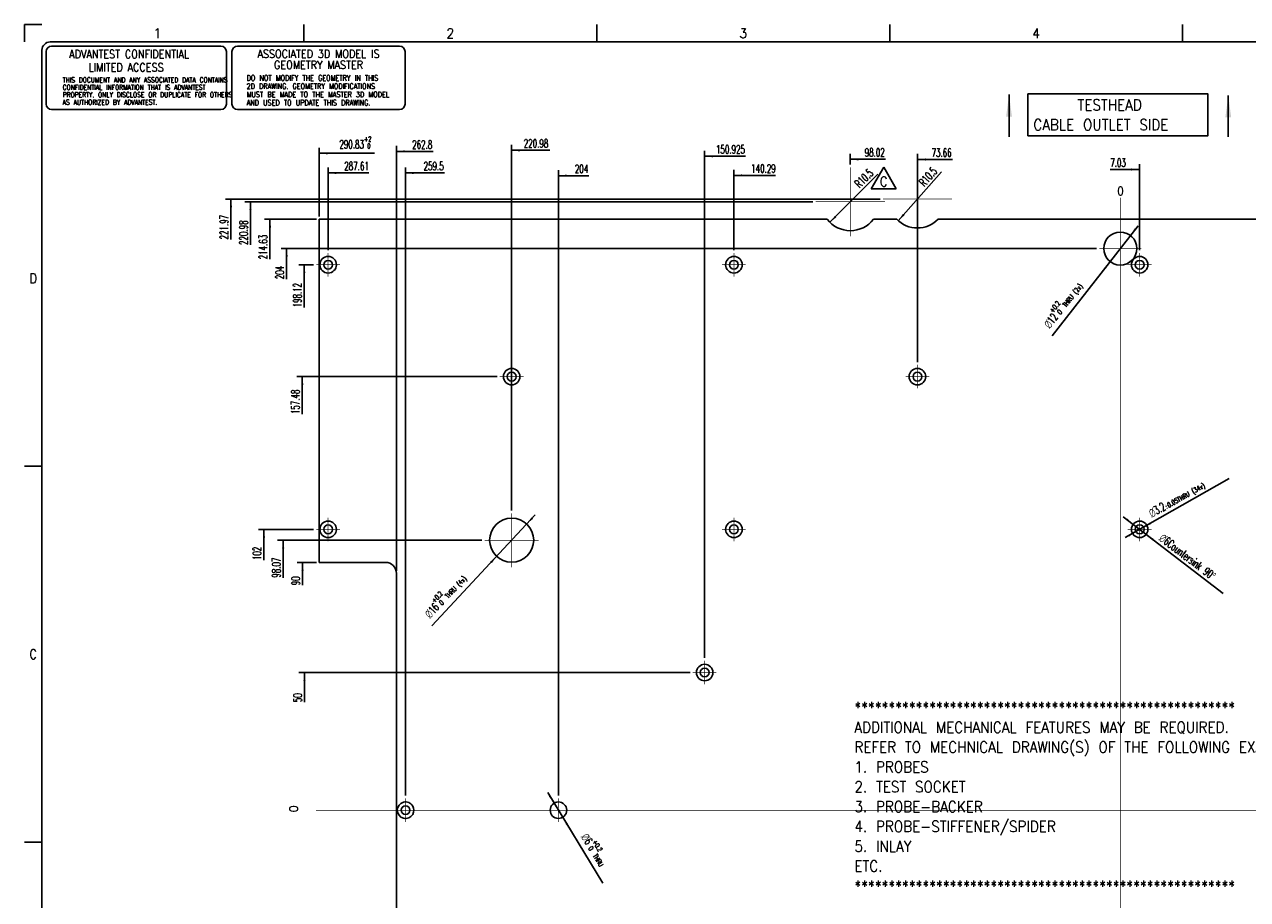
# Model space of a CAD drawing. Header units: inches. Extents: x 0 to 841, y 0 to 594.
# Tile 2 of 4: x 0 to 444, y 276 to 594. Entities that reach past the tile are written whole.
import ezdxf

# ---------------------------------------------------------------- set-up
doc = ezdxf.new("R2010")
doc.units = ezdxf.units.IN
doc.linetypes.add('DOT_CENTER', pattern=[14, 12, -1, 0, -1])
doc.layers.add('1', color=7, linetype='Continuous')
doc.styles.add('CONVERTER_11', font='txt.shx', dxfattribs={"width": 0.9})
doc.styles.add('CONVERTER_12', font='txt.shx', dxfattribs={"width": 0.63})
doc.styles.add('CONVERTER_13', font='txt.shx', dxfattribs={"width": 0.81})
doc.styles.add('CONVERTER_14', font='txt.shx', dxfattribs={"width": 0.72})
doc.styles.add('CONVERTER_17', font='complex.shx', dxfattribs={"width": 0.855})
doc.dimstyles.get("Standard").update_dxf_attribs({"dimtxt": 0.18, "dimasz": 0.18, "dimexe": 0.18, "dimexo": 0.0625, "dimgap": 0.09, "dimtad": 0, "dimtih": 1, "dimtoh": 1, "dimdec": 4, "dimzin": 0, "dimdsep": 46, "dimtxsty": 'Standard', "dimcen": 0.09, "dimadec": 0, "dimazin": 0, "dimtfac": 1, "dimtdec": 4, "dimtofl": 0, "dimtmove": 0, "dimatfit": 3, "dimfxl": 1, "dimtolj": 1, "dimtzin": 0, "dimarcsym": 0})

# ---------------------------------------------------------------- blocks, each defined once
blk = doc.blocks.new('REV_TRIANGLE__3', base_point=(311.97, 536.95))
at = {"layer": '1', "color": 3, "linetype": 'Continuous'}
for p, q in [((311.97, 542.2), (307.42, 534.32)), ((316.52, 534.32), (311.97, 542.2)), ((307.42, 534.32), (316.52, 534.32))]:
    blk.add_line(p, q, dxfattribs=at)
at = {"layer": '1', "color": 3, "insert": (311.97, 536.95), "char_height": 3.5, "attachment_point": 5, "line_spacing_factor": 0.90036, "style": 'CONVERTER_11'}
blk.add_mtext('C', dxfattribs=at)
blk = doc.blocks.new('N2605-96570_pcb__4', base_point=(107.04, 93.97))
at = {"color": 7, "linetype": 'Continuous'}
for p, q in [((107.04, 398.6), (107.04, 523.23)), ((107.04, 523.23), (291.49, 523.23)), ((308.21, 523.23), (316.71, 523.23)), ((331.72, 523.23), (464.03, 523.23)), ((131.07, 398.6), (107.04, 398.6)), ((135.07, 222.6), (135.07, 394.6))]:
    blk.add_line(p, q, dxfattribs=at)
for centre, radius in [((397.87, 512.6), 6), ((110.26, 506.72), 3), ((110.26, 506.72), 1.6), ((257.58, 506.72), 3), ((257.58, 506.72), 1.6), ((404.9, 506.72), 3), ((404.9, 506.72), 1.6), ((176.89, 466.08), 3), ((176.89, 466.08), 1.6), ((324.21, 466.08), 3), ((324.21, 466.08), 1.6), ((110.26, 410.6), 3), ((176.89, 406.67), 8), ((257.58, 410.6), 3), ((404.9, 410.6), 3), ((110.26, 410.6), 1.6), ((257.58, 410.6), 1.6), ((404.9, 410.6), 1.6), ((246.95, 358.6), 3), ((246.95, 358.6), 1.6), ((193.87, 308.6), 3), ((138.37, 308.6), 1.6)]:
    blk.add_circle(centre, radius, dxfattribs=at)
for centre, radius, start, end in [((299.85, 529.58), 10.5, 217.2117, 322.7883), ((324.21, 530.57), 10.5, 224.359, 315.641), ((131.07, 394.6), 4, 0, 90), ((138.37, 308.6), 3, 30.1173, 329.8827), ((138.37, 308.6), 3, 329.8827, 30.1173)]:
    blk.add_arc(centre, radius, start, end, dxfattribs=at)
at = {"layer": '1', "color": 1, "linetype": 'DOT_CENTER', "const_width": 0.25}
for points in [[(299.85, 542.13), (299.85, 517.03)], [(324.21, 543.12), (324.21, 518.02)], [(312.4, 529.58), (287.3, 529.58)], [(336.76, 530.57), (311.66, 530.57)], [(397.87, 82.51), (397.87, 531.12)], [(397.87, 520.2), (397.87, 505)], [(110.26, 511.02), (110.26, 502.42)], [(257.58, 511.02), (257.58, 502.42)], [(405.47, 512.6), (390.27, 512.6)], [(404.9, 511.02), (404.9, 502.42)], [(114.56, 506.72), (105.96, 506.72)], [(261.88, 506.72), (253.28, 506.72)], [(409.2, 506.72), (400.6, 506.72)], [(176.89, 470.38), (176.89, 461.78)], [(324.21, 470.38), (324.21, 461.78)], [(181.19, 466.08), (172.59, 466.08)], [(328.51, 466.08), (319.91, 466.08)], [(110.26, 414.9), (110.26, 406.3)], [(176.89, 416.47), (176.89, 396.87)], [(257.58, 414.9), (257.58, 406.3)], [(404.9, 414.9), (404.9, 406.3)], [(114.56, 410.6), (105.96, 410.6)], [(261.88, 410.6), (253.28, 410.6)], [(409.2, 410.6), (400.6, 410.6)], [(186.69, 406.67), (167.09, 406.67)], [(246.95, 362.9), (246.95, 354.3)], [(251.25, 358.6), (242.65, 358.6)], [(138.37, 312.9), (138.37, 304.3)], [(193.87, 312.9), (193.87, 304.3)], [(105.85, 308.6), (679.16, 308.6)], [(142.67, 308.6), (134.07, 308.6)], [(198.17, 308.6), (189.57, 308.6)]]:
    blk.add_lwpolyline(points, dxfattribs=at)
blk = doc.blocks.new('N2605-96570__5', base_point=(107.04, 93.97))
blk.add_blockref('N2605-96570_pcb__4', (107.04, 93.97))
blk = doc.blocks.new('*D15')
at = {"layer": '1', "color": 3, "linetype": 'Continuous'}
for p, q in [((241.65, 358.6), (99.68, 358.6)), ((101.68, 358.6), (101.68, 347.85))]:
    blk.add_line(p, q, dxfattribs=at)
at = {"layer": '1', "color": 3}
blk.add_solid([(102.07, 355.6), (101.28, 355.6), (101.68, 358.6)], dxfattribs=at)
at = {"layer": '1', "color": 3, "insert": (100.68, 347.85), "char_height": 3, "attachment_point": 7, "rotation": 90, "line_spacing_factor": 0.60024, "style": 'CONVERTER_12'}
blk.add_mtext('50', dxfattribs=at)
blk = doc.blocks.new('*D16')
at = {"layer": '1', "color": 3, "linetype": 'Continuous'}
for p, q in [((193.87, 313.9), (193.87, 541.06)), ((193.87, 539.06), (204.88, 539.06))]:
    blk.add_line(p, q, dxfattribs=at)
at = {"layer": '1', "color": 3}
blk.add_solid([(196.87, 539.46), (196.87, 538.67), (193.87, 539.06)], dxfattribs=at)
at = {"layer": '1', "color": 3, "insert": (199.84, 540.06), "char_height": 3, "attachment_point": 7, "rotation": 0.0001, "line_spacing_factor": 0.60024, "style": 'CONVERTER_12'}
blk.add_mtext('204', dxfattribs=at)
blk = doc.blocks.new('*D19')
at = {"layer": '1', "color": 3, "linetype": 'Continuous'}
for p, q in [((138.37, 313.9), (138.37, 542.05)), ((138.37, 540.05), (152.53, 540.05))]:
    blk.add_line(p, q, dxfattribs=at)
at = {"layer": '1', "color": 3}
blk.add_solid([(141.37, 540.44), (141.37, 539.65), (138.37, 540.05)], dxfattribs=at)
at = {"layer": '1', "color": 3, "insert": (144.92, 541.05), "char_height": 3, "attachment_point": 7, "rotation": 0.0001, "line_spacing_factor": 0.60024, "style": 'CONVERTER_12'}
blk.add_mtext('259.5', dxfattribs=at)
blk = doc.blocks.new('*D20')
at = {"layer": '1', "color": 3, "linetype": 'Continuous'}
for p, q in [((107.04, 524.23), (107.04, 549.21)), ((107.04, 547.21), (127.11, 547.21))]:
    blk.add_line(p, q, dxfattribs=at)
at = {"layer": '1', "color": 3}
blk.add_solid([(110.04, 547.6), (110.04, 546.81), (107.04, 547.21)], dxfattribs=at)
at = {"layer": '1', "color": 3, "insert": (114.35, 548.96), "char_height": 3, "attachment_point": 7, "rotation": 0.0001, "line_spacing_factor": 0.60024, "style": 'CONVERTER_12'}
blk.add_mtext('\\C3;290.83\\C3;\\H1.8;\\S+2^  0;', dxfattribs=at)
blk = doc.blocks.new('*D21')
at = {"layer": '1', "color": 3, "linetype": 'Continuous'}
for p, q in [((110.26, 512.02), (110.26, 542.06)), ((110.26, 540.06), (124.99, 540.06))]:
    blk.add_line(p, q, dxfattribs=at)
at = {"layer": '1', "color": 3}
blk.add_solid([(113.26, 540.45), (113.26, 539.66), (110.26, 540.06)], dxfattribs=at)
at = {"layer": '1', "color": 3, "insert": (116.12, 541.06), "char_height": 3, "attachment_point": 7, "rotation": 0.0001, "line_spacing_factor": 0.60024, "style": 'CONVERTER_12'}
blk.add_mtext('287.61', dxfattribs=at)
blk = doc.blocks.new('*D22')
at = {"layer": '1', "color": 3, "linetype": 'Continuous'}
for p, q in [((135.07, 395.6), (135.07, 549.88)), ((135.07, 547.88), (148.38, 547.88))]:
    blk.add_line(p, q, dxfattribs=at)
at = {"layer": '1', "color": 3}
blk.add_solid([(138.07, 548.28), (138.07, 547.49), (135.07, 547.88)], dxfattribs=at)
at = {"layer": '1', "color": 3, "insert": (140.77, 548.88), "char_height": 3, "attachment_point": 7, "rotation": 0.0001, "line_spacing_factor": 0.60024, "style": 'CONVERTER_12'}
blk.add_mtext('262.8', dxfattribs=at)
blk = doc.blocks.new('*D23')
at = {"layer": '1', "color": 3, "linetype": 'Continuous'}
for p, q in [((176.89, 417.47), (176.89, 550.28)), ((176.89, 548.28), (190.78, 548.28))]:
    blk.add_line(p, q, dxfattribs=at)
at = {"layer": '1', "color": 3}
blk.add_solid([(179.89, 548.68), (179.89, 547.89), (176.89, 548.28)], dxfattribs=at)
at = {"layer": '1', "color": 3, "insert": (181.28, 549.28), "char_height": 3, "attachment_point": 7, "rotation": 0.0001, "line_spacing_factor": 0.60024, "style": 'CONVERTER_12'}
blk.add_mtext('220.98', dxfattribs=at)
blk = doc.blocks.new('*D24')
at = {"layer": '1', "color": 3, "linetype": 'Continuous'}
for p, q in [((246.95, 363.9), (246.95, 548.12)), ((246.95, 546.12), (261.83, 546.12))]:
    blk.add_line(p, q, dxfattribs=at)
at = {"layer": '1', "color": 3}
blk.add_solid([(249.95, 546.52), (249.95, 545.73), (246.95, 546.12)], dxfattribs=at)
at = {"layer": '1', "color": 3, "insert": (251.07, 547.12), "char_height": 3, "attachment_point": 7, "rotation": 0.0001, "line_spacing_factor": 0.60024, "style": 'CONVERTER_12'}
blk.add_mtext('150.925', dxfattribs=at)
blk = doc.blocks.new('*D25')
at = {"layer": '1', "color": 3, "linetype": 'Continuous'}
for p, q in [((257.58, 512.02), (257.58, 541.16)), ((257.58, 539.16), (272.73, 539.16))]:
    blk.add_line(p, q, dxfattribs=at)
at = {"layer": '1', "color": 3}
blk.add_solid([(260.58, 539.55), (260.58, 538.76), (257.58, 539.16)], dxfattribs=at)
at = {"layer": '1', "color": 3, "insert": (263.86, 540.16), "char_height": 3, "attachment_point": 7, "rotation": 0.0001, "line_spacing_factor": 0.60024, "style": 'CONVERTER_12'}
blk.add_mtext('140.29', dxfattribs=at)
blk = doc.blocks.new('*D26')
at = {"layer": '1', "color": 3, "linetype": 'Continuous'}
for p, q in [((299.85, 543.13), (299.85, 547.01)), ((299.85, 545.01), (312.68, 545.01))]:
    blk.add_line(p, q, dxfattribs=at)
at = {"layer": '1', "color": 3}
blk.add_solid([(302.85, 545.41), (302.85, 544.62), (299.85, 545.01)], dxfattribs=at)
at = {"layer": '1', "color": 3, "insert": (305.07, 546.01), "char_height": 3, "attachment_point": 7, "rotation": 0.0001, "line_spacing_factor": 0.60024, "style": 'CONVERTER_12'}
blk.add_mtext('98.02', dxfattribs=at)
blk = doc.blocks.new('*D27')
at = {"layer": '1', "color": 3, "linetype": 'Continuous'}
for p, q in [((324.21, 471.38), (324.21, 546.95)), ((324.21, 544.95), (336.96, 544.95))]:
    blk.add_line(p, q, dxfattribs=at)
at = {"layer": '1', "color": 3}
blk.add_solid([(327.21, 545.34), (327.21, 544.55), (324.21, 544.95)], dxfattribs=at)
at = {"layer": '1', "color": 3, "insert": (329.34, 545.95), "char_height": 3, "attachment_point": 7, "rotation": 0.0001, "line_spacing_factor": 0.60024, "style": 'CONVERTER_12'}
blk.add_mtext('73.66', dxfattribs=at)
blk = doc.blocks.new('*D28')
at = {"layer": '1', "color": 3, "linetype": 'Continuous'}
for p, q in [((106.04, 398.6), (98.96, 398.6)), ((100.96, 398.6), (100.96, 390.29))]:
    blk.add_line(p, q, dxfattribs=at)
at = {"layer": '1', "color": 3}
blk.add_solid([(101.36, 395.6), (100.57, 395.6), (100.96, 398.6)], dxfattribs=at)
at = {"layer": '1', "color": 3, "insert": (99.96, 390.29), "char_height": 3, "attachment_point": 7, "rotation": 90, "line_spacing_factor": 0.60024, "style": 'CONVERTER_12'}
blk.add_mtext('90', dxfattribs=at)
blk = doc.blocks.new('*D41')
at = {"layer": '1', "color": 3, "linetype": 'Continuous'}
for p, q in [((310.66, 530.57), (72.98, 530.57)), ((74.98, 530.57), (74.98, 515.91))]:
    blk.add_line(p, q, dxfattribs=at)
at = {"layer": '1', "color": 3}
blk.add_solid([(75.37, 527.57), (74.58, 527.57), (74.98, 530.57)], dxfattribs=at)
at = {"layer": '1', "color": 3, "insert": (73.98, 515.91), "char_height": 3, "attachment_point": 7, "rotation": 90, "line_spacing_factor": 0.60024, "style": 'CONVERTER_12'}
blk.add_mtext('221.97', dxfattribs=at)
blk = doc.blocks.new('*D42')
at = {"layer": '1', "color": 3, "linetype": 'Continuous'}
for p, q in [((286.3, 529.58), (80.06, 529.58)), ((82.06, 529.58), (82.06, 513.91))]:
    blk.add_line(p, q, dxfattribs=at)
at = {"layer": '1', "color": 3}
blk.add_solid([(82.46, 526.58), (81.67, 526.58), (82.06, 529.58)], dxfattribs=at)
at = {"layer": '1', "color": 3, "insert": (81.06, 513.91), "char_height": 3, "attachment_point": 7, "rotation": 90, "line_spacing_factor": 0.60024, "style": 'CONVERTER_12'}
blk.add_mtext('220.98', dxfattribs=at)
blk = doc.blocks.new('*D43')
at = {"layer": '1', "color": 3, "linetype": 'Continuous'}
for p, q in [((106.04, 523.23), (87.15, 523.23)), ((89.15, 523.23), (89.15, 508.7))]:
    blk.add_line(p, q, dxfattribs=at)
at = {"layer": '1', "color": 3}
blk.add_solid([(89.55, 520.23), (88.76, 520.23), (89.15, 523.23)], dxfattribs=at)
at = {"layer": '1', "color": 3, "insert": (88.15, 508.7), "char_height": 3, "attachment_point": 7, "rotation": 90, "line_spacing_factor": 0.60024, "style": 'CONVERTER_12'}
blk.add_mtext('214.63', dxfattribs=at)
blk = doc.blocks.new('*D44')
at = {"layer": '1', "color": 3, "linetype": 'Continuous'}
for p, q in [((389.27, 512.6), (93.19, 512.6)), ((95.19, 512.6), (95.19, 501.47))]:
    blk.add_line(p, q, dxfattribs=at)
at = {"layer": '1', "color": 3}
blk.add_solid([(95.59, 509.6), (94.8, 509.6), (95.19, 512.6)], dxfattribs=at)
at = {"layer": '1', "color": 3, "insert": (94.19, 501.47), "char_height": 3, "attachment_point": 7, "rotation": 90, "line_spacing_factor": 0.60024, "style": 'CONVERTER_12'}
blk.add_mtext('204', dxfattribs=at)
blk = doc.blocks.new('*D45')
at = {"layer": '1', "color": 3, "linetype": 'Continuous'}
for p, q in [((104.96, 506.72), (99.58, 506.72)), ((101.58, 506.72), (101.58, 491.22))]:
    blk.add_line(p, q, dxfattribs=at)
at = {"layer": '1', "color": 3}
blk.add_solid([(101.98, 503.72), (101.19, 503.72), (101.58, 506.72)], dxfattribs=at)
at = {"layer": '1', "color": 3, "insert": (100.58, 491.22), "char_height": 3, "attachment_point": 7, "rotation": 90, "line_spacing_factor": 0.60024, "style": 'CONVERTER_12'}
blk.add_mtext('198.12', dxfattribs=at)
blk = doc.blocks.new('*D46')
at = {"layer": '1', "color": 3, "linetype": 'Continuous'}
for p, q in [((171.59, 466.08), (98.88, 466.08)), ((100.88, 466.08), (100.88, 452.47))]:
    blk.add_line(p, q, dxfattribs=at)
at = {"layer": '1', "color": 3}
blk.add_solid([(101.27, 463.08), (100.48, 463.08), (100.88, 466.08)], dxfattribs=at)
at = {"layer": '1', "color": 3, "insert": (99.88, 452.47), "char_height": 3, "attachment_point": 7, "rotation": 90, "line_spacing_factor": 0.60024, "style": 'CONVERTER_12'}
blk.add_mtext('157.48', dxfattribs=at)
blk = doc.blocks.new('*D47')
at = {"layer": '1', "color": 3, "linetype": 'Continuous'}
for p, q in [((104.96, 410.6), (84.94, 410.6)), ((86.94, 410.6), (86.94, 399.45))]:
    blk.add_line(p, q, dxfattribs=at)
at = {"layer": '1', "color": 3}
blk.add_solid([(87.34, 407.6), (86.55, 407.6), (86.94, 410.6)], dxfattribs=at)
at = {"layer": '1', "color": 3, "insert": (85.94, 399.45), "char_height": 3, "attachment_point": 7, "rotation": 90, "line_spacing_factor": 0.60024, "style": 'CONVERTER_12'}
blk.add_mtext('102', dxfattribs=at)
blk = doc.blocks.new('*D48')
at = {"layer": '1', "color": 3, "linetype": 'Continuous'}
for p, q in [((166.09, 406.67), (91.93, 406.67)), ((93.93, 406.67), (93.93, 393.05))]:
    blk.add_line(p, q, dxfattribs=at)
at = {"layer": '1', "color": 3}
blk.add_solid([(94.33, 403.67), (93.54, 403.67), (93.93, 406.67)], dxfattribs=at)
at = {"layer": '1', "color": 3, "insert": (92.93, 393.05), "char_height": 3, "attachment_point": 7, "rotation": 90, "line_spacing_factor": 0.60024, "style": 'CONVERTER_12'}
blk.add_mtext('98.07', dxfattribs=at)
blk = doc.blocks.new('*D49')
at = {"layer": '1', "color": 3, "linetype": 'Continuous'}
for p, q in [((404.9, 512.02), (404.9, 543.31)), ((404.9, 541.31), (394.22, 541.31))]:
    blk.add_line(p, q, dxfattribs=at)
at = {"layer": '1', "color": 3}
blk.add_solid([(401.9, 540.92), (401.9, 541.71), (404.9, 541.31)], dxfattribs=at)
at = {"layer": '1', "color": 3, "insert": (394.22, 542.31), "char_height": 3, "attachment_point": 7, "rotation": 0.0001, "line_spacing_factor": 0.60024, "style": 'CONVERTER_12'}
blk.add_mtext('7.03', dxfattribs=at)
blk = doc.blocks.new('*D63')
at = {"layer": '1', "color": 3, "linetype": 'Continuous'}
blk.add_line((309.83, 539.6), (292.44, 522.14), dxfattribs=at)
at = {"layer": '1', "color": 3}
blk.add_solid([(294.28, 524.54), (294.84, 523.99), (292.44, 522.14)], dxfattribs=at)
at = {"layer": '1', "color": 3, "insert": (302.06, 533.22), "char_height": 3, "attachment_point": 7, "rotation": 45.1252, "line_spacing_factor": 0.60024, "style": 'CONVERTER_12'}
blk.add_mtext('\\C3; R\\C3;10.5', dxfattribs=at)
blk = doc.blocks.new('*D64')
at = {"layer": '1', "color": 3, "linetype": 'Continuous'}
blk.add_line((333, 540.49), (317.26, 522.71), dxfattribs=at)
at = {"layer": '1', "color": 3}
blk.add_solid([(318.95, 525.22), (319.54, 524.69), (317.26, 522.71)], dxfattribs=at)
at = {"layer": '1', "color": 3, "insert": (325.61, 533.66), "char_height": 3, "attachment_point": 7, "rotation": 48.4843, "line_spacing_factor": 0.60024, "style": 'CONVERTER_12'}
blk.add_mtext('\\C3; R\\C3;10.5', dxfattribs=at)
blk = doc.blocks.new('*D68')
at = {"layer": '1', "color": 3, "linetype": 'Continuous'}
blk.add_line((189.97, 315), (210.05, 282.08), dxfattribs=at)
at = {"layer": '1', "color": 3}
for points in [[(190.41, 313.52), (191.09, 313.93), (192.31, 311.16)], [(197.34, 303.68), (196.66, 303.27), (195.44, 306.04)]]:
    blk.add_solid(points, dxfattribs=at)
at = {"layer": '1', "color": 3, "insert": (200.99, 300.29), "char_height": 3, "attachment_point": 7, "rotation": 301.3841, "line_spacing_factor": 0.60024, "style": 'CONVERTER_12'}
blk.add_mtext('\\C3; {\\Fgdt;n}\\C3;\\C3;6\\C3;\\H1.8;\\S+0.2^  0;\\C3;THRU', dxfattribs=at)
blk = doc.blocks.new('*D69')
at = {"layer": '1', "color": 3, "linetype": 'Continuous'}
blk.add_line((185.4, 415.83), (147.97, 375.53), dxfattribs=at)
at = {"layer": '1', "color": 3}
for points in [[(184.09, 415), (184.67, 414.46), (182.34, 412.53)], [(169.7, 398.34), (169.12, 398.88), (171.45, 400.81)]]:
    blk.add_solid(points, dxfattribs=at)
at = {"layer": '1', "color": 3, "insert": (146.5, 376.52), "char_height": 3, "attachment_point": 7, "rotation": 47.1061, "line_spacing_factor": 0.60024, "style": 'CONVERTER_12'}
blk.add_mtext('\\C3; {\\Fgdt;n}\\C3;\\C3;16\\C3;\\H1.8;\\S+0.2^  0;\\C3;THRU (4x)', dxfattribs=at)
blk = doc.blocks.new('*D70')
at = {"layer": '1', "color": 3, "linetype": 'Continuous'}
blk.add_line((404.32, 520.89), (373.19, 480.84), dxfattribs=at)
at = {"layer": '1', "color": 3}
for points in [[(403.09, 519.95), (403.71, 519.46), (401.56, 517.34)], [(392.66, 505.25), (392.04, 505.74), (394.19, 507.86)]]:
    blk.add_solid(points, dxfattribs=at)
at = {"layer": '1', "color": 3, "insert": (371.64, 481.7), "char_height": 3, "attachment_point": 7, "rotation": 52.1443, "line_spacing_factor": 0.60024, "style": 'CONVERTER_12'}
blk.add_mtext('\\C3; {\\Fgdt;n}\\C3;\\C3;12\\C3;\\H1.8;\\S+0.2^  0;\\C3;THRU (2x)', dxfattribs=at)
blk = doc.blocks.new('*D71')
at = {"layer": '1', "color": 3, "linetype": 'Continuous'}
blk.add_line((398.96, 415.17), (435.16, 387.32), dxfattribs=at)
at = {"layer": '1', "color": 3}
for points in [[(399.91, 413.95), (400.39, 414.57), (402.53, 412.43)], [(409.9, 407.25), (409.42, 406.63), (407.28, 408.77)]]:
    blk.add_solid(points, dxfattribs=at)
at = {"layer": '1', "color": 3, "insert": (410.25, 407.75), "char_height": 3, "attachment_point": 7, "rotation": 322.4236, "line_spacing_factor": 0.60024, "style": 'CONVERTER_12'}
blk.add_mtext('\\C3; {\\Fgdt;n}\\C3;6\\C3;Countersink 90{\\Fgdt;~}', dxfattribs=at)
blk = doc.blocks.new('*D72')
at = {"layer": '1', "color": 3, "linetype": 'Continuous'}
blk.add_line((399.6, 407.59), (437.39, 429.03), dxfattribs=at)
at = {"layer": '1', "color": 3}
for points in [[(408.71, 413.21), (409.1, 412.53), (406.3, 411.39)], [(401.1, 407.99), (400.71, 408.67), (403.51, 409.81)]]:
    blk.add_solid(points, dxfattribs=at)
at = {"layer": '1', "color": 3, "insert": (408.13, 413.58), "char_height": 3, "attachment_point": 7, "rotation": 29.5737, "line_spacing_factor": 0.60024, "style": 'CONVERTER_12'}
blk.add_mtext('\\C3; {\\Fgdt;n}\\C3;\\C3;3.2\\C3;\\H1.8;{\\Fgdt;`}0.05\\C3;THRU (34x)', dxfattribs=at)
blk = doc.blocks.new('Security_Stamp__7', base_point=(7.85, 586.15))
at = {"layer": '1', "color": 7, "linetype": 'Continuous'}
for p, q in [((7.85, 584.15), (7.85, 565.08)), ((9.85, 586.15), (71.32, 586.15)), ((73.32, 584.15), (73.32, 565.08)), ((71.32, 563.08), (9.85, 563.08))]:
    blk.add_line(p, q, dxfattribs=at)
for centre, start, end in [((9.85, 584.15), 90, 180), ((71.32, 584.15), 0, 90), ((9.85, 565.08), 180, 270), ((71.32, 565.08), 270, 0)]:
    blk.add_arc(centre, 2, start, end, dxfattribs=at)
at = {"color": 4}
for s, insert, char_height, attachment_point, line_spacing_factor, style in [('ADVANTEST CONFIDENTIAL \\P    LIMITED ACCESS', (16.22, 580.84), 3, 4, 0.960384, 'CONVERTER_17'), ('THIS DOCUMENT AND ANY ASSOCIATED DATA CONTAINS \\PCONFIDENTIAL INFORMATION THAT IS ADVANTEST \\PPROPERTY. ONLY DISCLOSE OR DUPLICATE FOR OTHERS \\PAS AUTHORIZED BY ADVANTEST.', (13.85, 574.76), 1.8, 1, 0.90036, 'CONVERTER_14')]:
    blk.add_mtext(s, dxfattribs=dict(at, insert=insert, char_height=char_height, attachment_point=attachment_point, line_spacing_factor=line_spacing_factor, style=style))
blk = doc.blocks.new('3D_Stamp__8', base_point=(75.35, 586.15))
at = {"layer": '1', "color": 7, "linetype": 'Continuous'}
for p, q in [((75.35, 565.08), (75.35, 584.15)), ((77.35, 586.15), (136.18, 586.15)), ((138.18, 584.15), (138.18, 565.08)), ((136.18, 563.08), (77.35, 563.08))]:
    blk.add_line(p, q, dxfattribs=at)
for centre, start, end in [((77.35, 584.15), 90, 180), ((136.18, 584.15), 0, 90), ((77.35, 565.08), 180, 270), ((136.18, 565.08), 270, 0)]:
    blk.add_arc(centre, 2, start, end, dxfattribs=at)
at = {"color": 4}
for s, insert, char_height, attachment_point, line_spacing_factor, style in [('ASSOCIATED 3D MODEL IS', (106.77, 583.33), 3, 5, 0.780312, 'CONVERTER_17'), ('DO NOT MODIFY THE GEOMETRY IN THIS \\P2D DRAWING. GEOMETRY MODIFICATIONS\\PMUST BE MADE TO THE MASTER 3D MODEL \\PAND USED TO UPDATE THIS DRAWING.', (80.65, 575.57), 2, 1, 0.90036, 'CONVERTER_13')]:
    blk.add_mtext(s, dxfattribs=dict(at, insert=insert, char_height=char_height, attachment_point=attachment_point, line_spacing_factor=line_spacing_factor, style=style))
at = {"layer": '1', "color": 4, "insert": (106.77, 579.32), "char_height": 3, "attachment_point": 5, "line_spacing_factor": 0.780312, "style": 'CONVERTER_17'}
blk.add_mtext('GEOMETRY MASTER', dxfattribs=at)
blk = doc.blocks.new('Drawing_Grid_Zones__9', base_point=(6.35, 6.35))
at = {"layer": '1', "color": 4, "linetype": 'Continuous'}
for p, q in [((0, 594), (0, 587.65)), ((6.35, 594), (0, 594)), ((101.4125, 594), (101.4125, 587.65)), ((207.775, 594), (207.775, 587.65)), ((314.1375, 594), (314.1375, 587.65)), ((420.5, 594), (420.5, 587.65)), ((6.35, 433.525), (0, 433.525)), ((6.35, 297), (0, 297))]:
    blk.add_line(p, q, dxfattribs=at)
at = {"layer": '1', "color": 4, "char_height": 3.5, "attachment_point": 5, "line_spacing_factor": 1.080432, "style": 'CONVERTER_11'}
for s, insert in [('1', (48.23125, 590.825)), ('2', (154.59375, 590.825)), ('3', (260.95625, 590.825)), ('4', (367.31875, 590.825)), ('D', (3.175, 501.7875)), ('C', (3.175, 365.2625))]:
    blk.add_mtext(s, dxfattribs=dict(at, insert=insert))
blk = doc.blocks.new('A1_Size_Verigy_Frame__10', base_point=(6.35, 6.35))
at = {"layer": '1', "color": 7, "linetype": 'Continuous'}
for p, q in [((831.65, 587.65), (9.35, 587.65)), ((6.35, 584.65), (6.35, 9.35))]:
    blk.add_line(p, q, dxfattribs=at)
blk.add_arc((9.35, 584.65), 3, 90, 180, dxfattribs=at)
for name, p in [('Security_Stamp__7', (7.85, 586.15)), ('3D_Stamp__8', (75.35, 586.15))]:
    blk.add_blockref(name, p)
at = {"layer": '1'}
blk.add_blockref('Drawing_Grid_Zones__9', (6.35, 6.35), dxfattribs=at)
blk = doc.blocks.new('Front1', base_point=(397.875, 308.6))
at = {"layer": '1', "color": 7, "linetype": 'Continuous', "const_width": 0.5}
for points in [[(357.476, 553.134), (357.476, 568.534)], [(437.076, 553.134), (437.076, 568.234)]]:
    blk.add_lwpolyline(points, dxfattribs=at)
at = {"layer": '1', "color": 3}
blk.add_lwpolyline([(364.304, 568.785), (364.304, 553.585), (429.704, 553.585), (429.704, 568.785)], close=True, dxfattribs=at)
at = {"layer": '1', "color": 7}
for points in [[(358.529, 560.534), (356.423, 560.534), (357.476, 568.534)], [(438.129, 560.234), (436.023, 560.234), (437.076, 568.234)]]:
    blk.add_solid(points, dxfattribs=at)
blk.add_blockref('N2605-96570__5', (107.045, 93.97))
at = {"layer": '1'}
for name, p in [('*D20', (0, 0)), ('*D22', (0, 0)), ('*D23', (0, 0)), ('*D24', (0, 0)), ('*D26', (0, 0)), ('*D27', (0, 0)), ('*D49', (0, 0)), ('*D21', (0, 0)), ('*D19', (0, 0)), ('*D16', (0, 0)), ('*D25', (0, 0)), ('*D63', (0, 0)), ('REV_TRIANGLE__3', (311.972, 536.947)), ('*D64', (0, 0)), ('*D41', (0, 0)), ('*D42', (0, 0)), ('*D43', (0, 0)), ('*D70', (0, 0)), ('*D44', (0, 0)), ('*D45', (0, 0)), ('*D46', (0, 0)), ('*D72', (0, 0)), ('*D69', (0, 0)), ('*D71', (0, 0)), ('*D47', (0, 0)), ('*D48', (0, 0)), ('*D28', (0, 0)), ('*D15', (0, 0)), ('*D68', (0, 0))]:
    blk.add_blockref(name, p, dxfattribs=at)
at = {"layer": '1', "color": 3, "style": 'CONVERTER_11', "width": 0.9}
blk.add_text('0', height=3, dxfattribs=at).set_placement((396.798, 532.019))
at = {"layer": '1', "color": 3, "char_height": 4, "attachment_point": 7, "line_spacing_factor": 1.080432, "style": 'CONVERTER_11'}
for s, insert in [('     TESTHEAD\\PCABLE OUTLET SIDE', (366.304, 555.585)), ('********************************************************\\PADDITIONAL MECHANICAL FEATURES MAY BE REQUIRED.\\PREFER TO MECHNICAL DRAWING(S) OF THE FOLLOWING EXAMPLES:\\P1. PROBES\\P2. TEST SOCKET\\P3. PROBE-BACKER\\P4. PROBE-STIFFENER/SPIDER\\P5. INLAY\\PETC.\\P********************************************************', (301.341, 279.086))]:
    blk.add_mtext(s, dxfattribs=dict(at, insert=insert))
at = {"layer": '1', "color": 3, "insert": (99.259, 307.916), "char_height": 3, "attachment_point": 7, "rotation": 90, "line_spacing_factor": 1.080432, "style": 'CONVERTER_11'}
blk.add_mtext('0', dxfattribs=at)
at = {"layer": '1', "color": 7, "linetype": 'Continuous', "has_arrowhead": 0}
for points in [[(357.476, 568.534), (357.476, 553.134)], [(437.076, 568.234), (437.076, 553.134)]]:
    blk.add_leader(points, dimstyle='Standard', dxfattribs=at)

msp = doc.modelspace()

# ---------------------------------------------------------------- block references
for name, p in [('A1_Size_Verigy_Frame__10', (6.35, 6.35)), ('Front1', (397.87, 308.6))]:
    msp.add_blockref(name, p)

doc.saveas('drawing.dxf')
